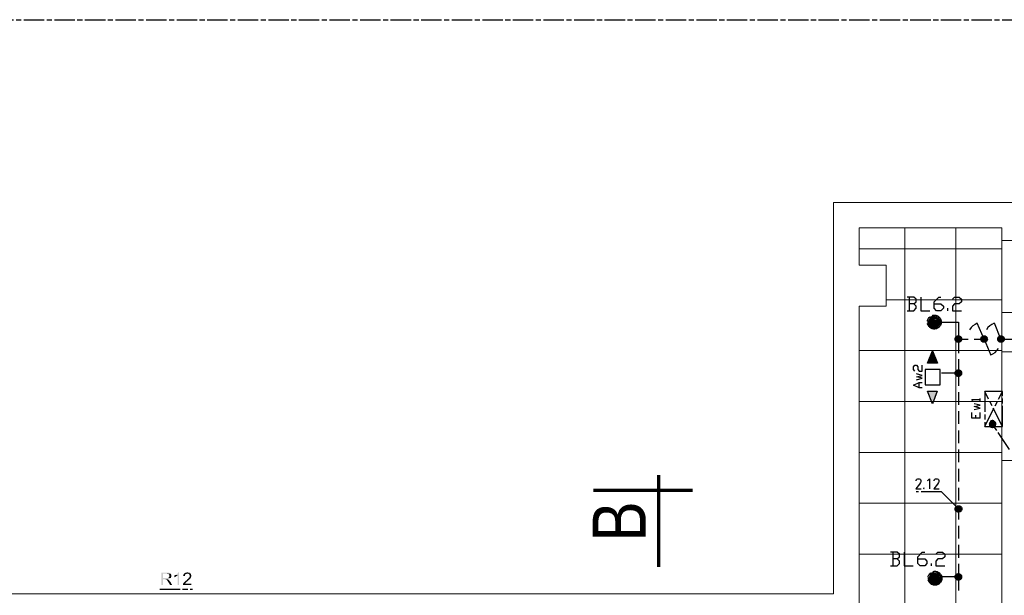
# Model space of a CAD drawing. Header units: millimetres. Extents: x 282377 to 1404227, y -783705 to 1038705.
# Tile 225 of 243: x 385189 to 386349, y 9639 to 10317. Entities that reach past the tile are written whole.
import ezdxf

# ---------------------------------------------------------------- set-up
doc = ezdxf.new("R2010")
doc.units = ezdxf.units.MM
doc.linetypes.add('ACAD_ISO08W100', pattern=[36, 24, -3, 6, -3])
doc.layers.add('!!ELEKTRYKA', color=7, linetype='Continuous')
doc.styles.add('BIKTS', font='bikromsw.shx', dxfattribs={"width": 0.85})

msp = doc.modelspace()

# ---------------------------------------------------------------- hatches: boundary and pattern name
at = {"layer": '!!ELEKTRYKA', "linetype": 'ACAD_ISO08W100', "true_color": 0x950000}
for points in [[(385362.5, 9665.5), (385355.8, 9665.5), (385355.8, 9650.7), (385357.9, 9650.7), (385357.9, 9657.4), (385360, 9657.4), (385363.4, 9657.4), (385363.8, 9657.4), (385364.2, 9657.4), (385364.6, 9657.9), (385365.1, 9657.9), (385365.5, 9657.9), (385365.9, 9658.3), (385366.3, 9658.3), (385366.3, 9658.7), (385366.8, 9658.7), (385366.8, 9659.1), (385357.9, 9659.1), (385357.9, 9664.2), (385362.5, 9664.2), (385366.8, 9664.2), (385366.3, 9664.6), (385365.9, 9665.1), (385365.9, 9665.1), (385365.5, 9665.1), (385365.5, 9665.5), (385365.1, 9665.5), (385364.6, 9665.5), (385364.2, 9665.5), (385363.8, 9665.5), (385363.4, 9665.5), (385363, 9665.5)], [(385366.7, 9664.2), (385362.5, 9664.2), (385362.5, 9664.2), (385362.9, 9663.8), (385363.4, 9663.8), (385363.8, 9663.8), (385364.2, 9663.8), (385364.6, 9663.4), (385365, 9663.4), (385365, 9663), (385365.4, 9663), (385365.4, 9662.5), (385365.4, 9662.1), (385365.4, 9661.7), (385365.4, 9661.3), (385365.4, 9660.8), (385365.4, 9660.4), (385365, 9660.4), (385365, 9660), (385364.6, 9659.6), (385364.6, 9659.6), (385364.2, 9659.2), (385364.2, 9659.2), (385363.8, 9659.2), (385363.4, 9659.2), (385362.9, 9659.2), (385362.5, 9659.2), (385362, 9659.2), (385357.8, 9659.2), (385366.7, 9659.2), (385367.2, 9659.2), (385367.2, 9659.6), (385367.2, 9660), (385367.6, 9660.4), (385367.6, 9660.8), (385367.6, 9661.3), (385367.6, 9661.7), (385367.6, 9662.1), (385367.6, 9662.1), (385367.6, 9662.5), (385367.6, 9663), (385367.2, 9663.4), (385367.2, 9663.8), (385367.2, 9663.8)], [(385372.7, 9662.5), (385372.3, 9662.5), (385371.8, 9662.1), (385371.4, 9662.1), (385371.4, 9660), (385371.8, 9660.4), (385371.8, 9660.4), (385372.3, 9660.4), (385372.7, 9660.8), (385373.1, 9660.8), (385373.6, 9661.3), (385373.6, 9661.3), (385374, 9661.3), (385374.4, 9661.7), (385374.8, 9662.1), (385374.8, 9662.1), (385375.2, 9662.5)], [(385376.9, 9665.9), (385376, 9665.9), (385376, 9665.5), (385375.6, 9665.5), (385375.6, 9665.1), (385375.2, 9664.6), (385374.8, 9664.2), (385374.8, 9664.2), (385374.4, 9663.8), (385373.9, 9663.4), (385373.5, 9663.4), (385373.5, 9663), (385373.1, 9663), (385372.7, 9662.5), (385375.2, 9662.5), (385375.2, 9650.7), (385376.9, 9650.7)], [(385390.5, 9664.2), (385386.7, 9664.2), (385386.7, 9664.2), (385387.1, 9664.2), (385387.5, 9664.2), (385387.9, 9663.8), (385388.3, 9663.8), (385388.7, 9663.4), (385388.7, 9663.4), (385388.7, 9663), (385389.2, 9663), (385389.2, 9662.5), (385389.2, 9662.1), (385389.2, 9661.7), (385389.2, 9661.3), (385389.2, 9660.8), (385389.2, 9660.4), (385389.2, 9660), (385388.7, 9660), (385388.3, 9659.6), (385388.3, 9659.1), (385388.3, 9659.1), (385387.9, 9658.7), (385387.5, 9658.3), (385387.5, 9658.3), (385387.1, 9657.9), (385386.7, 9657.4), (385386.3, 9657.4), (385386.3, 9657), (385385.8, 9656.6), (385385.4, 9656.2), (385384.9, 9655.8), (385384.5, 9655.8), (385384.1, 9655.3), (385383.7, 9654.9), (385383.7, 9654.9), (385383.3, 9654.5), (385382.9, 9654.1), (385382.9, 9654.1), (385382.4, 9653.6), (385382.4, 9653.2), (385382, 9653.2), (385382, 9652.8), (385381.6, 9652.4), (385381.6, 9651.9), (385381.6, 9651.9), (385381.6, 9651.5), (385381.6, 9651.1), (385381.2, 9650.7), (385391.3, 9650.7), (385391.3, 9652.4), (385384.1, 9652.4), (385384.1, 9652.4), (385384.1, 9652.8), (385384.5, 9653.2), (385384.5, 9653.6), (385384.9, 9653.6), (385384.9, 9653.6), (385385.4, 9654.1), (385385.4, 9654.5), (385385.8, 9654.5), (385386.3, 9654.9), (385386.7, 9655.3), (385387.1, 9655.3), (385387.5, 9655.8), (385387.9, 9656.2), (385387.9, 9656.6), (385388.3, 9656.6), (385388.7, 9657), (385389.2, 9657.4), (385389.2, 9657.4), (385389.6, 9657.9), (385389.6, 9657.9), (385389.6, 9657.9), (385390.1, 9658.3), (385390.5, 9658.7), (385390.5, 9659.1), (385390.9, 9659.6), (385390.9, 9660), (385390.9, 9660), (385390.9, 9660.4), (385391.3, 9660.8), (385391.3, 9661.3), (385391.3, 9661.7), (385391.3, 9661.7), (385391.3, 9662.1), (385391.3, 9662.5), (385390.9, 9663), (385390.9, 9663.4), (385390.9, 9663.4), (385390.5, 9663.8)], [(385386.7, 9665.9), (385386.2, 9665.9), (385385.8, 9665.5), (385385.4, 9665.5), (385384.9, 9665.5), (385384.5, 9665.5), (385384.1, 9665.1), (385383.7, 9665.1), (385383.3, 9665.1), (385383.3, 9664.6), (385382.8, 9664.2), (385382.8, 9664.2), (385382.4, 9663.8), (385382.4, 9663.4), (385382, 9663), (385382, 9662.5), (385382, 9662.1), (385381.6, 9661.7), (385381.6, 9661.3), (385383.7, 9661.3), (385383.7, 9661.7), (385383.7, 9662.1), (385383.7, 9662.5), (385384.1, 9663), (385384.1, 9663), (385384.5, 9663.4), (385384.5, 9663.8), (385384.9, 9663.8), (385385.4, 9663.8), (385385.8, 9664.2), (385386.2, 9664.2), (385386.7, 9664.2), (385390.5, 9664.2), (385390.1, 9664.6), (385390.1, 9664.6), (385389.6, 9664.6), (385389.2, 9665.1), (385389.2, 9665.1), (385388.7, 9665.5), (385388.3, 9665.5), (385387.9, 9665.5), (385387.5, 9665.5), (385387.1, 9665.9)], [(385363.4, 9657.5), (385360, 9657.5), (385360.4, 9657.5), (385360.8, 9657.5), (385361.2, 9657.5), (385361.2, 9657), (385361.6, 9657), (385362.1, 9657), (385362.1, 9656.6), (385362.5, 9656.6), (385362.5, 9656.2), (385362.9, 9655.8), (385362.9, 9655.8), (385363.4, 9655.8), (385363.4, 9655.3), (385363.8, 9654.9), (385363.8, 9654.5), (385364.2, 9654.1), (385364.6, 9653.6), (385366.3, 9650.7), (385368.8, 9650.7), (385366.3, 9654.9), (385366.3, 9654.9), (385365.9, 9655.3), (385365.9, 9655.8), (385365.5, 9655.8), (385365, 9656.2), (385365, 9656.6), (385364.6, 9656.6), (385364.6, 9657), (385364.2, 9657), (385363.8, 9657.5)]]:
    msp.add_hatch(color=14, dxfattribs=at).paths.add_polyline_path(points)

# ---------------------------------------------------------------- linework, layer by layer
at = {"layer": '!!ELEKTRYKA', "color": 252, "lineweight": 20}
for p, q in [((386396.7, 10101.6), (386147.7, 10101.6)), ((386147.7, 10101.6), (386147.7, 9640.6)), ((386345.7, 10071.6), (386177.7, 10071.6)), ((386177.7, 10071.6), (386177.7, 10027.6)), ((386345.7, 9925.6), (386345.7, 10071.6)), ((386345.7, 10056.9), (386396.7, 10056.9)), ((386177.7, 10027.6), (386209.7, 10027.6)), ((386209.7, 10027.6), (386209.7, 9979.6)), ((386209.7, 9979.6), (386177.7, 9979.6)), ((386177.7, 9979.6), (386177.7, 9610.6)), ((386396.7, 9971.9), (386345.7, 9971.9)), ((386396.7, 9925.6), (386345.7, 9925.6)), ((386345.7, 9797.6), (386345.7, 9264.4)), ((386396.7, 9797.6), (386345.7, 9797.6)), ((385057.2, 9640.6), (386147.7, 9640.6))]:
    msp.add_line(p, q, dxfattribs=at)
at = {"layer": '!!ELEKTRYKA', "color": 252, "lineweight": 15, "ltscale": 15}
for p, q in [((386231.7, 10071.6), (386231.7, 7441.6)), ((386291.7, 10071.6), (386291.7, 7441.6)), ((386177.7, 10047.1), (386345.7, 10047.1)), ((386209.7, 9987.1), (386345.7, 9987.1)), ((386177.7, 9927.1), (386345.7, 9927.1)), ((386345.7, 9925.6), (386345.7, 9797.6)), ((386177.7, 9867.1), (386345.7, 9867.1)), ((386177.7, 9807.1), (386345.7, 9807.1)), ((386177.7, 9747.1), (386345.7, 9747.1)), ((386177.7, 9687.1), (386345.7, 9687.1))]:
    msp.add_line(p, q, dxfattribs=at)
at = {"layer": '!!ELEKTRYKA', "color": 252, "lineweight": 70}
for p, q in [((385941.4, 9780.1), (385941.4, 9672.1)), ((385864.9, 9762.6), (385981.4, 9762.6))]:
    msp.add_line(p, q, dxfattribs=at)
at = {"layer": '!!ELEKTRYKA', "color": 7, "linetype": 'ACAD_ISO08W100', "lineweight": -3}
msp.add_lwpolyline([(384150, 10317.1), (387980, 10317.1), (387980, 6257.2), (384150, 6257.2)], close=True, dxfattribs=at)
at = {"layer": '!!ELEKTRYKA', "color": 5, "linetype": 'ACAD_ISO08W100', "lineweight": -3}
for points in [[(386242.2, 9982.2), (386244.8, 9984.7), (386244.8, 9987.7), (386242.2, 9990.2), (386234.2, 9990.2)], [(386236.7, 9990.2), (386236.7, 9974.1)], [(386250.3, 9990.2), (386250.3, 9974.1), (386260.8, 9974.1)], [(386265.9, 9982.2), (386274, 9982.2), (386276.9, 9979.6), (386276.9, 9977.1), (386274, 9974.1), (386268.9, 9974.1), (386265.9, 9977.1), (386265.9, 9984.7), (386271.4, 9990.2), (386274, 9990.2)], [(386287.5, 9987.7), (386290.1, 9990.2), (386295.6, 9990.2), (386298.1, 9987.7), (386298.1, 9984.7), (386295.6, 9982.1), (386290.1, 9982.1), (386287.5, 9979.6), (386287.5, 9974.1), (386298.1, 9974.1)], [(386234.2, 9974.1), (386242.2, 9974.1), (386244.8, 9977.1), (386244.8, 9979.6), (386242.2, 9982.2), (386236.7, 9982.2)], [(386282, 9974.1), (386282, 9977.1)], [(386274.8, 9960.6), (386294.7, 9960.6), (386294.7, 9940.7), (386306.2, 9940.7)], [(386316.7, 9959.3), (386314.2, 9958), (386311.6, 9956.3), (386309.5, 9954.2), (386307.8, 9951.7)], [(386324.8, 9940.7), (386316.7, 9959.3)], [(386336.6, 9959.3), (386334, 9958), (386331.5, 9956.3), (386329.4, 9954.2), (386327.7, 9951.7)], [(386344.7, 9940.7), (386337, 9959.3)], [(386294.7, 9940.7), (386294.7, 9924.2)], [(386313.3, 9940.7), (386324.7, 9940.7)], [(386324.8, 9940.7), (386332.8, 9921.6)], [(386344.7, 9940.7), (386361.2, 9940.7)], [(386332.8, 9922), (386335.3, 9923.3), (386337.9, 9925), (386340, 9927.1), (386341.7, 9929.7)], [(386294.7, 9917), (386294.7, 9900.4), (386274.8, 9900.4)], [(386294.7, 9900.5), (386294.7, 9885.6)], [(386294.7, 9878), (386294.7, 9863.2)], [(386294.7, 9855.6), (386294.7, 9840.8)], [(386294.7, 9833.1), (386294.7, 9817.9)], [(386294.7, 9810.7), (386294.7, 9795.5)], [(386294.7, 9787.8), (386294.7, 9773)], [(386244.8, 9773.4), (386244.8, 9773.9), (386245.2, 9775.1), (386245.6, 9775.6), (386246.9, 9776), (386248.5, 9776), (386249.4, 9775.6), (386249.8, 9775.1), (386250.3, 9773.9), (386250.3, 9772.6), (386249.8, 9771.8), (386249, 9769.6), (386244.3, 9764.1), (386250.7, 9764.1)], [(386258.3, 9773.9), (386259.1, 9774.3), (386260.4, 9776), (386260.4, 9764.1)], [(386266, 9773.4), (386266, 9773.9), (386266.3, 9775.1), (386266.8, 9775.6), (386267.6, 9776), (386269.8, 9776), (386270.6, 9775.6), (386271, 9775.1), (386271.4, 9773.9), (386271.4, 9772.6), (386271, 9771.7), (386270.2, 9769.6), (386265.5, 9764.1), (386271.9, 9764.1)], [(386254.1, 9765.4), (386253.7, 9764.6), (386254.1, 9764.1), (386254.5, 9764.6)], [(386294.7, 9765.4), (386294.7, 9750.6)], [(386274.8, 9760.8), (386244.7, 9760.8)], [(386274.8, 9760.7), (386294.7, 9740.4)], [(386294.7, 9743), (386294.7, 9728.2)], [(386294.7, 9720.5), (386294.7, 9705.7)], [(386294.7, 9698.1), (386294.7, 9682.9)], [(386222.7, 9681.6), (386225.3, 9684.1), (386225.3, 9687.1), (386222.7, 9689.6), (386214.7, 9689.6)], [(386217.6, 9689.6), (386217.6, 9673.5)], [(386230.8, 9689.6), (386230.8, 9673.5), (386241.4, 9673.5)], [(386246.9, 9681.6), (386254.9, 9681.6), (386257.5, 9679), (386257.5, 9676.1), (386254.9, 9673.5), (386249.4, 9673.5), (386246.9, 9676.1), (386246.9, 9684.1), (386252, 9689.6), (386254.9, 9689.6)], [(386268, 9687.1), (386270.5, 9689.6), (386276, 9689.6), (386278.6, 9687.1), (386278.6, 9684.1), (386276, 9681.6), (386270.5, 9681.6), (386268, 9679.1), (386268, 9673.6), (386278.6, 9673.6)], [(386214.7, 9673.6), (386222.7, 9673.6), (386225.3, 9676.1), (386225.3, 9679.1), (386222.7, 9681.6), (386217.6, 9681.6)], [(386263, 9673.5), (386263, 9676.1)], [(386294.7, 9675.6), (386294.7, 9660.4), (386274.8, 9660.4)], [(386294.7, 9660.4), (386294.7, 9644.3)]]:
    msp.add_lwpolyline(points, dxfattribs=at)
at = {"layer": '!!ELEKTRYKA', "color": 30, "linetype": 'ACAD_ISO08W100', "lineweight": -3, "true_color": 0xff7e00}
for points in [[(386258.3, 9912.3), (386264.2, 9926.7), (386270.1, 9912.3)], [(386255.3, 9886.9), (386273.1, 9886.9), (386273.1, 9904.7), (386255.3, 9904.7)], [(386269.7, 9879.3), (386264.2, 9864.5), (386258.3, 9879.3)]]:
    msp.add_lwpolyline(points, close=True, dxfattribs=at)
for points in [[(386243.5, 9903), (386241.8, 9904.7), (386241.8, 9908.1), (386243.5, 9909.8), (386245.2, 9909.8), (386246.9, 9908.1), (386246.9, 9904.7), (386248.5, 9903), (386251.9, 9903), (386251.9, 9909.8)], [(386245.2, 9892.8), (386251.9, 9894.5), (386245.2, 9896.2), (386251.9, 9897.9), (386245.2, 9899.6)], [(386251.9, 9883.1), (386248.5, 9883.1), (386241.8, 9886.5), (386248.5, 9889.4), (386251.9, 9889.4)], [(386248.5, 9883.1), (386248.5, 9889.4)]]:
    msp.add_lwpolyline(points, dxfattribs=at)
at = {"layer": '!!ELEKTRYKA', "color": 1, "linetype": 'ACAD_ISO08W100', "lineweight": -3}
for points in [[(386311.6, 9867.9), (386310.4, 9869.5), (386320.1, 9869.5)], [(386320.1, 9867.9), (386320.1, 9870.8)], [(386346.4, 9837.8), (386346.4, 9878.9), (386325.6, 9878.9), (386325.6, 9837.8), (386346.4, 9837.8), (386325.6, 9878.9)], [(386325.6, 9837.8), (386346.4, 9878.9)], [(386313.3, 9857.7), (386320.1, 9859.4), (386313.3, 9861.1), (386320.1, 9862.8), (386313.3, 9864.5)], [(386320.1, 9847.5), (386310.4, 9847.5), (386310.4, 9854.3)], [(386315, 9847.5), (386315, 9850.9)], [(386320.1, 9847.5), (386320.1, 9854.3)], [(386354.9, 9810.7), (386334.9, 9840.3), (386334.9, 9840.8)]]:
    msp.add_lwpolyline(points, dxfattribs=at)
msp.add_lwpolyline([(386332.4, 9837.8), (386332.7, 9837), (386333.6, 9837), (386334.5, 9836.5), (386334.9, 9836.5), (386335.7, 9837), (386336.6, 9837), (386337, 9837.4), (386337.9, 9838.2), (386338.3, 9838.7), (386338.3, 9839.5), (386338.7, 9839.9), (386338.7, 9840.8), (386338.7, 9841.6), (386338.3, 9842.5), (386337.9, 9842.9), (386337.4, 9843.3), (386336.6, 9843.7), (386336.2, 9844.2), (386335.3, 9844.6), (386334.5, 9844.6), (386333.6, 9844.2), (386332.7, 9844.2), (386332.4, 9843.7), (386331.9, 9842.9), (386331.5, 9842.5), (386331.1, 9841.6), (386331.1, 9841.2), (386330.7, 9840.3), (386331.1, 9839.5), (386331.1, 9838.7), (386331.5, 9838.2)], close=True, dxfattribs=at)
at = {"layer": '!!ELEKTRYKA', "color": 5, "linetype": 'ACAD_ISO08W100', "lineweight": -3}
msp.add_lwpolyline([(386297.3, 9737.5), (386296.8, 9737), (386296, 9737), (386295.2, 9736.6), (386294.3, 9736.6), (386293.9, 9736.6), (386293, 9737), (386292.2, 9737.5), (386291.7, 9737.9), (386291.4, 9738.7), (386290.9, 9739.2), (386290.9, 9740), (386290.9, 9740.8), (386290.9, 9741.7), (386291.4, 9742.1), (386291.7, 9743), (386292.2, 9743.4), (386293, 9743.8), (386293.5, 9744.2), (386294.3, 9744.2), (386295.2, 9744.2), (386296, 9744.2), (386296.4, 9743.8), (386297.3, 9743.8), (386297.7, 9743), (386298.1, 9742.5), (386298.5, 9741.7), (386298.5, 9740.8), (386298.5, 9740.4), (386298.5, 9739.6), (386298.1, 9738.7), (386297.7, 9738.3)], close=True, dxfattribs=at)
at = {"layer": '!!ELEKTRYKA', "color": 14, "linetype": 'ACAD_ISO08W100', "lineweight": -3, "true_color": 0x950000}
msp.add_lwpolyline([(385354, 9646), (385392.5, 9646)], dxfattribs=at)
at = {"layer": '!!ELEKTRYKA', "color": 5, "linetype": 'ACAD_ISO08W100', "lineweight": -3}
for centre, radius in [((386266.2, 9960.7), 8.2), ((386266, 9960.8), 7.09), ((386294.6, 9940.7), 3.84), ((386294.6, 9940.7), 3.84), ((386324.9, 9940.7), 3.83), ((386324.9, 9940.7), 3.83), ((386344.8, 9940.7), 3.82), ((386344.8, 9940.7), 3.82), ((386294.6, 9900.5), 3.84), ((386294.6, 9900.5), 3.84), ((386267, 9658.8), 8.2), ((386266.7, 9658.7), 7.21), ((386294.6, 9660.4), 3.84), ((386294.6, 9660.4), 3.84)]:
    msp.add_circle(centre, radius, dxfattribs=at)
for points in [[(386259.6, 9963.5), (386273.1, 9962.7), (386259.2, 9962.7)], [(386259.2, 9962.7), (386273.1, 9961.8), (386259.2, 9961.8)], [(386259.2, 9962.7), (386273.1, 9962.7), (386273.1, 9961.8)], [(386259.2, 9961.8), (386273.1, 9961.4), (386259.2, 9961.4)], [(386259.2, 9961.8), (386273.1, 9961.8), (386273.1, 9961.4)], [(386259.2, 9961.4), (386273.1, 9960.6), (386259.2, 9960.6)], [(386259.2, 9961.4), (386273.1, 9961.4), (386273.1, 9960.6)], [(386260, 9964.4), (386272.3, 9963.9), (386259.6, 9963.9)], [(386259.6, 9963.9), (386272.7, 9963.5), (386259.6, 9963.5)], [(386259.6, 9963.9), (386272.3, 9963.9), (386272.7, 9963.5)], [(386259.6, 9963.5), (386272.7, 9963.5), (386273.1, 9962.7)], [(386260.4, 9965.2), (386272.3, 9964.4), (386260, 9964.4)], [(386260, 9964.4), (386272.3, 9964.4), (386272.3, 9964)], [(386260.9, 9965.6), (386271.9, 9965.2), (386260.4, 9965.2)], [(386260.4, 9965.2), (386271.9, 9965.2), (386272.3, 9964.4)], [(386261.3, 9966.1), (386271.4, 9965.6), (386260.8, 9965.6)], [(386260.8, 9965.6), (386271.4, 9965.6), (386271.8, 9965.2)], [(386262.1, 9966.5), (386270.5, 9966.1), (386261.2, 9966.1)], [(386261.2, 9966.1), (386270.5, 9966.1), (386271.4, 9965.7)], [(386262.6, 9966.9), (386270.2, 9966.5), (386262.1, 9966.5)], [(386262.1, 9966.5), (386270.2, 9966.5), (386270.6, 9966.1)], [(386263.4, 9967.3), (386269.7, 9966.9), (386262.6, 9966.9)], [(386262.6, 9966.9), (386269.7, 9966.9), (386270.2, 9966.5)], [(386263.4, 9967.3), (386269.3, 9967.3), (386269.7, 9966.9)], [(386264.6, 9967.8), (386268.4, 9967.3), (386263.8, 9967.3)], [(386264.6, 9967.8), (386267.6, 9967.8), (386268.4, 9967.4)], [(386259.2, 9960.6), (386273.1, 9960.1), (386259.2, 9960.1)], [(386259.2, 9960.6), (386273.1, 9960.6), (386273.1, 9960.1)], [(386259.2, 9960.1), (386273.1, 9959.3), (386259.2, 9959.3)], [(386259.2, 9960.1), (386273.1, 9960.1), (386273.1, 9959.3)], [(386259.2, 9959.3), (386273.1, 9958.4), (386259.2, 9958.4)], [(386259.2, 9959.3), (386273.1, 9959.3), (386273.1, 9958.4)], [(386259.2, 9958.4), (386272.7, 9958), (386259.6, 9958)], [(386259.2, 9958.4), (386273.1, 9958.4), (386272.7, 9958)], [(386259.6, 9958), (386272.3, 9957.6), (386259.6, 9957.6)], [(386259.6, 9958), (386272.7, 9958), (386272.3, 9957.6)], [(386259.6, 9957.6), (386272.3, 9956.8), (386260, 9956.8)], [(386259.6, 9957.6), (386272.3, 9957.6), (386272.3, 9956.8)], [(386260, 9956.8), (386271.8, 9956.3), (386260.4, 9956.3)], [(386260, 9956.8), (386272.3, 9956.8), (386271.8, 9956.3)], [(386260.4, 9956.3), (386271.4, 9955.9), (386260.9, 9955.9)], [(386260.4, 9956.3), (386271.9, 9956.3), (386271.4, 9955.9)], [(386260.8, 9955.9), (386270.6, 9955.1), (386261.3, 9955.1)], [(386260.8, 9955.9), (386271.4, 9955.9), (386270.6, 9955.1)], [(386261.2, 9955.1), (386270.2, 9954.6), (386262.1, 9954.6)], [(386261.2, 9955.1), (386270.5, 9955.1), (386270.2, 9954.6)], [(386262.6, 9954.6), (386269.3, 9954.2), (386263.4, 9954.2)], [(386262.6, 9954.6), (386269.7, 9954.6), (386269.3, 9954.2)], [(386263.4, 9954.2), (386268.5, 9953.8), (386263.8, 9953.8)], [(386263.4, 9954.2), (386269.3, 9954.2), (386268.5, 9953.8)], [(386265, 9953.8), (386266.8, 9953.8), (386266.3, 9953.4)], [(386298.5, 9942.4), (386290.9, 9941.5), (386298.5, 9941.5)], [(386298.5, 9942.4), (386291.4, 9942.4), (386290.9, 9941.5)], [(386298.5, 9941.5), (386290.9, 9940.7), (386298.5, 9940.7)], [(386298.5, 9941.5), (386290.9, 9941.5), (386290.9, 9940.7)], [(386298.5, 9940.7), (386290.9, 9939.8), (386298.5, 9939.8)], [(386298.5, 9940.7), (386290.9, 9940.7), (386290.9, 9939.8)], [(386298.5, 9939.8), (386290.9, 9939.4), (386298.5, 9939.4)], [(386298.5, 9939.8), (386290.9, 9939.8), (386290.9, 9939.4)], [(386298.5, 9939.4), (386290.9, 9939.4), (386291.4, 9938.5)], [(386298.1, 9942.8), (386291.3, 9942.4), (386298.5, 9942.4)], [(386298.1, 9942.8), (386291.8, 9942.8), (386291.3, 9942.4)], [(386298.5, 9939.4), (386291.3, 9938.5), (386298.1, 9938.5)], [(386298.1, 9938.5), (386291.3, 9938.5), (386291.8, 9938.1)], [(386297.3, 9943.2), (386291.7, 9942.8), (386298.1, 9942.8)], [(386297.3, 9943.2), (386292.2, 9943.2), (386291.7, 9942.8)], [(386298.1, 9938.6), (386291.7, 9938.1), (386297.6, 9938.1)], [(386297.6, 9938.1), (386291.7, 9938.1), (386292.2, 9937.3)], [(386296.8, 9943.6), (386292.2, 9943.2), (386297.2, 9943.2)], [(386296.8, 9943.6), (386292.6, 9943.6), (386292.2, 9943.2)], [(386297.7, 9938.1), (386292.2, 9937.3), (386297.2, 9937.3)], [(386296.4, 9944.1), (386292.6, 9943.6), (386296.8, 9943.6)], [(386296.4, 9944.1), (386293.4, 9944.1), (386292.6, 9943.6)], [(386295.6, 9944.5), (386293.5, 9944), (386296.5, 9944)], [(386295.6, 9944.5), (386293.9, 9944.5), (386293.5, 9944)], [(386321.4, 9942.4), (386328.5, 9941.5), (386320.9, 9941.5)], [(386320.9, 9941.5), (386328.5, 9940.7), (386320.9, 9940.7)], [(386320.9, 9941.5), (386328.5, 9941.5), (386328.5, 9940.7)], [(386320.9, 9940.7), (386328.5, 9939.8), (386320.9, 9939.8)], [(386320.9, 9940.7), (386328.5, 9940.7), (386328.5, 9939.8)], [(386320.9, 9939.8), (386328.5, 9939.4), (386320.9, 9939.4)], [(386320.9, 9939.8), (386328.5, 9939.8), (386328.5, 9939.4)], [(386320.9, 9939.4), (386328.1, 9938.6), (386321.4, 9938.6)], [(386320.9, 9939.4), (386328.5, 9939.4), (386328.1, 9938.6)], [(386321.8, 9942.8), (386328.1, 9942.4), (386321.3, 9942.4)], [(386321.3, 9942.4), (386328.1, 9942.4), (386328.6, 9941.5)], [(386321.3, 9938.6), (386327.7, 9938.1), (386321.8, 9938.1)], [(386321.3, 9938.6), (386328.1, 9938.6), (386327.7, 9938.1)], [(386322.3, 9943.2), (386328.2, 9942.8), (386321.8, 9942.8)], [(386321.8, 9942.8), (386328.2, 9942.8), (386328.2, 9942.4)], [(386321.8, 9938.1), (386327.3, 9937.3), (386322.3, 9937.3)], [(386321.8, 9938.1), (386327.8, 9938.1), (386327.3, 9937.3)], [(386322.7, 9943.6), (386327.3, 9943.2), (386322.2, 9943.2)], [(386322.2, 9943.2), (386327.3, 9943.2), (386328.2, 9942.8)], [(386323.5, 9944.1), (386326.9, 9943.6), (386322.7, 9943.6)], [(386322.7, 9943.6), (386326.9, 9943.6), (386327.3, 9943.2)], [(386323.9, 9944.5), (386326, 9944.1), (386323.5, 9944.1)], [(386323.5, 9944.1), (386326, 9944.1), (386326.9, 9943.6)], [(386323.9, 9944.5), (386325.6, 9944.5), (386326, 9944.1)], [(386341.3, 9942.4), (386348.5, 9941.5), (386340.9, 9941.5)], [(386340.9, 9941.5), (386348.5, 9940.7), (386340.9, 9940.7)], [(386340.9, 9941.5), (386348.5, 9941.5), (386348.5, 9940.7)], [(386340.9, 9940.7), (386348.5, 9939.8), (386340.9, 9939.8)], [(386340.9, 9940.7), (386348.5, 9940.7), (386348.5, 9939.8)], [(386340.9, 9939.8), (386348.5, 9939.4), (386341.3, 9939.4)], [(386340.9, 9939.8), (386348.5, 9939.8), (386348.5, 9939.4)], [(386341.7, 9942.8), (386348.5, 9942.4), (386341.3, 9942.4)], [(386341.3, 9942.4), (386348.5, 9942.4), (386348.5, 9941.5)], [(386341.3, 9939.4), (386348, 9938.5), (386341.3, 9938.5)], [(386341.3, 9939.4), (386348.5, 9939.4), (386348, 9938.5)], [(386341.3, 9938.5), (386347.7, 9938.1), (386341.7, 9938.1)], [(386341.3, 9938.5), (386348, 9938.5), (386347.7, 9938.1)], [(386342.1, 9943.2), (386348.1, 9942.8), (386341.7, 9942.8)], [(386341.7, 9942.8), (386348.1, 9942.8), (386348.5, 9942.4)], [(386341.7, 9938.1), (386347.2, 9937.3), (386342.5, 9937.3)], [(386341.7, 9938.1), (386347.6, 9938.1), (386347.2, 9937.3)], [(386342.6, 9943.6), (386347.6, 9943.2), (386342.1, 9943.2)], [(386342.1, 9943.2), (386347.6, 9943.2), (386348.1, 9942.8)], [(386343.4, 9944.1), (386346.8, 9943.6), (386342.5, 9943.6)], [(386342.5, 9943.6), (386346.8, 9943.6), (386347.6, 9943.2)], [(386344.2, 9944.5), (386346.3, 9944.1), (386343.4, 9944.1)], [(386343.4, 9944.1), (386346.3, 9944.1), (386346.8, 9943.6)], [(386344.3, 9944.5), (386345.5, 9944.5), (386346.4, 9944.1)], [(386296.3, 9937.3), (386293, 9937.3), (386293.8, 9936.9)], [(386296.4, 9937.3), (386293.9, 9936.9), (386296, 9936.9)], [(386323.1, 9937.3), (386326, 9936.9), (386323.5, 9936.9)], [(386323.1, 9937.3), (386326.5, 9937.3), (386326, 9936.9)], [(386342.9, 9937.3), (386345.9, 9936.9), (386343.8, 9936.9)], [(386342.9, 9937.3), (386346.4, 9937.3), (386345.9, 9936.9)], [(386298.1, 9903), (386291.3, 9902.1), (386298.5, 9902.1)], [(386298.1, 9903), (386291.8, 9903), (386291.3, 9902.1)], [(386297.3, 9903.4), (386291.7, 9903), (386298.1, 9903)], [(386297.3, 9903.4), (386292.2, 9903.4), (386291.7, 9903)], [(386296.8, 9903.8), (386292.2, 9903.4), (386297.2, 9903.4)], [(386296.8, 9903.8), (386292.6, 9903.8), (386292.2, 9903.4)], [(386296.4, 9904.3), (386292.6, 9903.8), (386296.8, 9903.8)], [(386296.4, 9904.3), (386293.4, 9904.3), (386292.6, 9903.8)], [(386298.5, 9902.1), (386290.9, 9901.3), (386298.5, 9901.3)], [(386298.5, 9902.1), (386291.4, 9902.1), (386290.9, 9901.3)], [(386298.5, 9901.3), (386290.9, 9900.9), (386298.5, 9900.9)], [(386298.5, 9901.3), (386290.9, 9901.3), (386290.9, 9900.9)], [(386298.5, 9900.9), (386290.9, 9900), (386298.5, 9900)], [(386298.5, 9900.9), (386290.9, 9900.9), (386290.9, 9900)], [(386298.5, 9900), (386290.9, 9899.2), (386298.5, 9899.2)], [(386298.5, 9900), (386290.9, 9900), (386290.9, 9899.2)], [(386298.5, 9899.2), (386290.9, 9899.2), (386291.4, 9898.8)], [(386298.5, 9899.2), (386291.3, 9898.8), (386298.1, 9898.8)], [(386298.1, 9898.8), (386291.3, 9898.8), (386291.8, 9897.9)], [(386298.1, 9898.8), (386291.7, 9897.9), (386297.6, 9897.9)], [(386297.6, 9897.9), (386291.7, 9897.9), (386292.2, 9897.5)], [(386297.7, 9897.9), (386292.2, 9897.5), (386297.2, 9897.5)], [(386297.2, 9897.5), (386292.2, 9897.5), (386293, 9897.1)], [(386297.2, 9897.5), (386293, 9897.1), (386296.3, 9897.1)], [(386296.3, 9897.1), (386293, 9897.1), (386293.8, 9896.7)], [(386296.4, 9897.1), (386293.9, 9896.6), (386296, 9896.6)], [(386291.4, 9742.5), (386298.5, 9741.7), (386290.9, 9741.7)], [(386290.9, 9741.7), (386298.5, 9741.3), (386290.9, 9741.3)], [(386290.9, 9741.7), (386298.5, 9741.7), (386298.5, 9741.3)], [(386290.9, 9741.3), (386298.5, 9740.4), (386290.9, 9740.4)], [(386290.9, 9741.3), (386298.5, 9741.3), (386298.5, 9740.4)], [(386290.9, 9740.4), (386298.5, 9739.6), (386290.9, 9739.6)], [(386290.9, 9740.4), (386298.5, 9740.4), (386298.5, 9739.6)], [(386291.8, 9743), (386298.1, 9742.5), (386291.3, 9742.5)], [(386291.3, 9742.5), (386298.1, 9742.5), (386298.5, 9741.7)], [(386292.2, 9743.8), (386297.6, 9743), (386291.7, 9743)], [(386291.7, 9743), (386297.6, 9743), (386298.1, 9742.5)], [(386292.2, 9743.8), (386297.2, 9743.8), (386297.7, 9743)], [(386293.8, 9744.2), (386296.3, 9743.8), (386293, 9743.8)], [(386293.9, 9744.2), (386296, 9744.2), (386296.4, 9743.8)], [(386290.9, 9739.6), (386298.5, 9738.7), (386291.4, 9738.7)], [(386290.9, 9739.6), (386298.5, 9739.6), (386298.5, 9738.7)], [(386291.3, 9738.7), (386298.1, 9738.3), (386291.8, 9738.3)], [(386291.3, 9738.7), (386298.5, 9738.7), (386298.1, 9738.3)], [(386291.7, 9738.3), (386297.3, 9737.9), (386292.2, 9737.9)], [(386291.7, 9738.3), (386298.1, 9738.3), (386297.3, 9737.9)], [(386292.2, 9737.9), (386296.8, 9737.5), (386292.6, 9737.5)], [(386292.2, 9737.9), (386297.2, 9737.9), (386296.8, 9737.5)], [(386292.6, 9737.5), (386296.4, 9737), (386293.4, 9737)], [(386292.6, 9737.5), (386296.8, 9737.5), (386296.4, 9737)], [(386293.5, 9737), (386295.6, 9736.6), (386293.9, 9736.6)], [(386293.5, 9737), (386296.5, 9737), (386295.6, 9736.6)], [(386260.4, 9661.3), (386273.9, 9660.8), (386260, 9660.8)], [(386260, 9660.8), (386273.9, 9660), (386260, 9660)], [(386260, 9660.8), (386273.9, 9660.8), (386273.9, 9660)], [(386260, 9660), (386273.9, 9659.1), (386260, 9659.1)], [(386260, 9660), (386273.9, 9660), (386273.9, 9659.1)], [(386260, 9659.1), (386273.9, 9658.7), (386260, 9658.7)], [(386260, 9659.1), (386273.9, 9659.1), (386273.9, 9658.7)], [(386260.9, 9662.5), (386273.1, 9662.1), (386260.4, 9662.1)], [(386260.4, 9662.1), (386273.5, 9661.3), (386260.4, 9661.3)], [(386260.4, 9662.1), (386273.1, 9662.1), (386273.5, 9661.3)], [(386260.4, 9661.3), (386273.5, 9661.3), (386274, 9660.8)], [(386261.3, 9663), (386273.1, 9662.5), (386260.8, 9662.5)], [(386260.8, 9662.5), (386273.1, 9662.5), (386273.1, 9662.1)], [(386261.7, 9663.8), (386272.7, 9663), (386261.2, 9663)], [(386261.2, 9663), (386272.7, 9663), (386273.1, 9662.5)], [(386262.1, 9664.2), (386272.2, 9663.8), (386261.7, 9663.8)], [(386261.7, 9663.8), (386272.2, 9663.8), (386272.7, 9663)], [(386263, 9664.6), (386271.4, 9664.2), (386262.1, 9664.2)], [(386262.1, 9664.2), (386271.4, 9664.2), (386272.3, 9663.8)], [(386263, 9664.6), (386271, 9664.6), (386271.4, 9664.2)], [(386264.2, 9665.1), (386270.6, 9664.6), (386263.4, 9664.6)], [(386264.7, 9665.5), (386269.7, 9665.1), (386264.2, 9665.1)], [(386264.2, 9665.1), (386269.7, 9665.1), (386270.6, 9664.7)], [(386264.6, 9665.5), (386269.3, 9665.5), (386269.7, 9665.1)], [(386266, 9665.9), (386268.5, 9665.5), (386265.5, 9665.5)], [(386265.9, 9665.9), (386267.7, 9665.9), (386268.5, 9665.5)], [(386298.5, 9662.1), (386290.9, 9661.3), (386298.5, 9661.3)], [(386298.5, 9662.1), (386291.4, 9662.1), (386290.9, 9661.3)], [(386298.5, 9661.3), (386290.9, 9660.8), (386298.5, 9660.8)], [(386298.5, 9661.3), (386290.9, 9661.3), (386290.9, 9660.8)], [(386298.5, 9660.8), (386290.9, 9660), (386298.5, 9660)], [(386298.5, 9660.8), (386290.9, 9660.8), (386290.9, 9660)], [(386298.5, 9660), (386290.9, 9659.1), (386298.5, 9659.1)], [(386298.5, 9660), (386290.9, 9660), (386290.9, 9659.1)], [(386298.5, 9659.1), (386290.9, 9659.1), (386291.4, 9658.7)], [(386298.1, 9663), (386291.3, 9662.1), (386298.5, 9662.1)], [(386298.1, 9663), (386291.8, 9663), (386291.3, 9662.1)], [(386298.5, 9659.1), (386291.3, 9658.7), (386298.1, 9658.7)], [(386297.3, 9663.4), (386291.7, 9663), (386298.1, 9663)], [(386297.3, 9663.4), (386292.2, 9663.4), (386291.7, 9663)], [(386296.8, 9663.8), (386292.2, 9663.4), (386297.2, 9663.4)], [(386296.8, 9663.8), (386292.6, 9663.8), (386292.2, 9663.4)], [(386296.4, 9664.2), (386292.6, 9663.8), (386296.8, 9663.8)], [(386296.4, 9664.2), (386293.4, 9664.2), (386292.6, 9663.8)], [(386294.7, 9664.6), (386293.9, 9664.2), (386295.6, 9664.2)], [(386260, 9658.7), (386273.9, 9657.9), (386260, 9657.9)], [(386260, 9658.7), (386273.9, 9658.7), (386273.9, 9657.9)], [(386260, 9657.9), (386273.9, 9657.4), (386260, 9657.4)], [(386260, 9657.9), (386273.9, 9657.9), (386273.9, 9657.4)], [(386260, 9657.4), (386273.9, 9656.6), (386260, 9656.6)], [(386260, 9657.4), (386273.9, 9657.4), (386273.9, 9656.6)], [(386260, 9656.6), (386273.6, 9656.2), (386260.4, 9656.2)], [(386260, 9656.6), (386273.9, 9656.6), (386273.6, 9656.2)], [(386260.4, 9656.2), (386273.1, 9655.3), (386260.4, 9655.3)], [(386260.4, 9656.2), (386273.5, 9656.2), (386273.1, 9655.3)], [(386260.4, 9655.3), (386273.1, 9654.9), (386260.9, 9654.9)], [(386260.4, 9655.3), (386273.1, 9655.3), (386273.1, 9654.9)], [(386260.8, 9654.9), (386272.7, 9654.1), (386261.3, 9654.1)], [(386260.8, 9654.9), (386273.1, 9654.9), (386272.7, 9654.1)], [(386261.2, 9654.1), (386272.3, 9653.7), (386261.7, 9653.7)], [(386261.2, 9654.1), (386272.7, 9654.1), (386272.3, 9653.7)], [(386261.7, 9653.7), (386271.4, 9653.2), (386262.1, 9653.2)], [(386261.7, 9653.7), (386272.2, 9653.7), (386271.4, 9653.2)], [(386262.1, 9653.2), (386271.1, 9652.8), (386263, 9652.8)], [(386262.1, 9653.2), (386271.4, 9653.2), (386271.1, 9652.8)], [(386263, 9652.8), (386270.6, 9652.4), (386263.4, 9652.4)], [(386263, 9652.8), (386271, 9652.8), (386270.6, 9652.4)], [(386263.4, 9652.4), (386269.7, 9652), (386264.2, 9652)], [(386263.4, 9652.4), (386270.6, 9652.4), (386269.7, 9652)], [(386264.6, 9652), (386268.4, 9651.5), (386265.5, 9651.5)], [(386264.6, 9652), (386269.3, 9652), (386268.4, 9651.5)], [(386298.1, 9658.7), (386291.3, 9658.7), (386291.8, 9657.9)], [(386298.1, 9658.7), (386291.7, 9657.9), (386297.6, 9657.9)], [(386297.6, 9657.9), (386291.7, 9657.9), (386292.2, 9657.5)], [(386297.7, 9657.9), (386292.2, 9657.5), (386297.2, 9657.5)], [(386297.2, 9657.5), (386292.2, 9657.5), (386293, 9657)], [(386297.2, 9657.5), (386293, 9657), (386296.3, 9657)], [(386296.3, 9657), (386293, 9657), (386293.8, 9656.6)], [(386296.4, 9657), (386293.9, 9656.6), (386296, 9656.6)]]:
    msp.add_solid(points, dxfattribs=at)
at = {"layer": '!!ELEKTRYKA', "color": 30, "linetype": 'ACAD_ISO08W100', "lineweight": -3, "true_color": 0xff7e00}
for points in [[(386258.3, 9912.3), (386264.2, 9926.7), (386264.2, 9912.3)], [(386264.2, 9912.3), (386264.2, 9926.7), (386270.1, 9912.3)], [(386258.3, 9879.3), (386264.2, 9879.3), (386264.2, 9864.5)], [(386264.2, 9864.5), (386264.2, 9879.3), (386269.7, 9879.3)]]:
    msp.add_solid(points, dxfattribs=at)
at = {"layer": '!!ELEKTRYKA', "color": 1, "linetype": 'ACAD_ISO08W100', "lineweight": -3}
for points in [[(386338.7, 9841.2), (386330.7, 9840.3), (386338.7, 9840.3)], [(386338.7, 9841.2), (386331.1, 9841.2), (386330.7, 9840.3)], [(386338.7, 9840.3), (386330.7, 9840.3), (386331.1, 9839.5)], [(386338.4, 9842.4), (386331.1, 9841.6), (386338.4, 9841.6)], [(386338.4, 9842.4), (386331.6, 9842.4), (386331.1, 9841.6)], [(386338.4, 9841.6), (386331.1, 9841.2), (386338.8, 9841.2)], [(386338.4, 9841.6), (386331.1, 9841.6), (386331.1, 9841.2)], [(386338.8, 9840.3), (386331.1, 9839.5), (386338.8, 9839.5)], [(386338.8, 9839.5), (386331.1, 9839.1), (386338.4, 9839.1)], [(386338.8, 9839.5), (386331.1, 9839.5), (386331.1, 9839.1)], [(386338.4, 9839.1), (386331.1, 9839.1), (386331.6, 9838.2)], [(386337.9, 9843.3), (386331.6, 9842.4), (386338.3, 9842.4)], [(386337.9, 9843.3), (386332, 9843.3), (386331.6, 9842.4)], [(386338.3, 9839.1), (386331.6, 9838.2), (386337.9, 9838.2)], [(386337.9, 9838.2), (386331.6, 9838.2), (386332, 9837.8)], [(386337, 9843.7), (386332, 9843.3), (386337.9, 9843.3)], [(386337, 9843.7), (386332.4, 9843.7), (386332, 9843.3)], [(386337.9, 9838.2), (386332, 9837.8), (386337.5, 9837.8)], [(386337.5, 9837.8), (386332, 9837.8), (386332.8, 9837.4)], [(386336.6, 9844.1), (386332.4, 9843.7), (386337.1, 9843.7)], [(386336.6, 9844.1), (386332.8, 9844.1), (386332.4, 9843.7)], [(386337.5, 9837.8), (386332.8, 9837.4), (386337, 9837.4)], [(386337, 9837.4), (386332.8, 9837.4), (386333.2, 9837)], [(386337, 9837.4), (386333.2, 9837), (386336.2, 9837)], [(386336.2, 9837), (386333.2, 9837), (386334, 9836.5)], [(386335.3, 9844.6), (386333.6, 9844.2), (386335.7, 9844.2)], [(386335.3, 9844.6), (386334.5, 9844.6), (386333.6, 9844.2)], [(386336.2, 9836.9), (386334.1, 9836.5), (386335.4, 9836.5)]]:
    msp.add_solid(points, dxfattribs=at)

# ---------------------------------------------------------------- texts
at = {"layer": '!!ELEKTRYKA', "color": 252, "style": 'BIKTS', "width": 0.85}
msp.add_text('B', height=62.5, rotation=90, dxfattribs=at).set_placement((385926.4, 9702.1))

doc.saveas('drawing.dxf')
